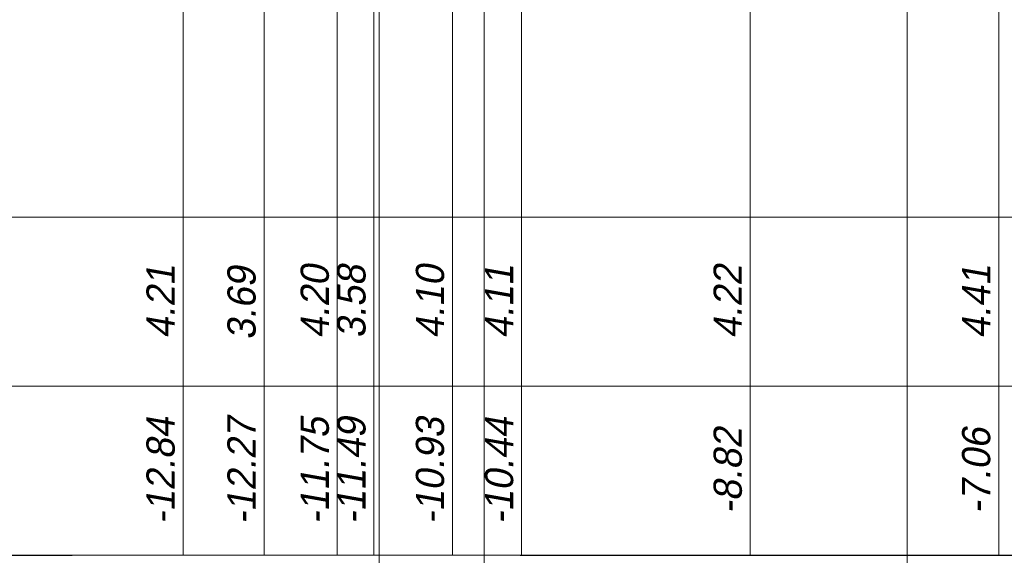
# Model space of a CAD drawing. Header units: metres. Extents: x -256 to 430, y -135 to 172.
# Tile 12 of 29: x 139.33 to 146.31, y 26.5 to 30.3. Entities that reach past the tile are written whole.
import ezdxf
from ezdxf.enums import TextEntityAlignment as Align

# ---------------------------------------------------------------- set-up
doc = ezdxf.new("R2010")
doc.units = ezdxf.units.M
doc.header["$LTSCALE"] = 0.1
doc.linetypes.add('HIDDEN', pattern=[9.524999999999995, 6.349999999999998, -3.174999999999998])
for name, color, linetype, lineweight in [('DP-BS-arcering_zand', 6, 'Continuous', 25), ('DP-BS-Matenbalk_verlenglijnen', 253, 'Continuous', 0), ('DP-BS-profiel', 2, 'Continuous', 25), ('DP-Matenbalk', 1, 'Continuous', 18), ('DP-Matenbalk_bestaandehoogten', 6, 'Continuous', 25), ('DP-NW-Matenbalk_verlenglijnen', 135, 'Continuous', 0), ('TL-2.5 mm tekst_schaaldp', 7, 'Continuous', 25), ('TL-2.5mm Tekst', 7, 'Continuous', 25), ('TL-5.0mm Tekst', 4, 'Continuous', 50)]:
    doc.layers.add(name, color=color, linetype=linetype, lineweight=lineweight)
doc.styles.add('dp-besthgt', font='StagCAD.ttf', dxfattribs={"oblique": 10, "height": 0.2})
doc.styles.add('StagCAD', font='StagCAD.ttf')

# ---------------------------------------------------------------- blocks, each defined once
blk = doc.blocks.new('*U7')
at = {"layer": 'DP-Matenbalk'}
for p, q in [((6, -4.699999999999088), (54.00038457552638, -4.699999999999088)), ((6, -5.899999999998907), (54.00038457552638, -5.899999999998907)), ((6, -7.099999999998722), (54.00038457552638, -7.099999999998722))]:
    blk.add_line(p, q, dxfattribs=at)
at = {"layer": 'TL-2.5 mm tekst_schaaldp', "style": 'StagCAD', "width": 0.96}
blk.add_attdef('SCHAAL', (-0.0500000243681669, -11.12420836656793), '', height=0.2499999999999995, dxfattribs=at)
at = {"layer": 'TL-2.5mm Tekst', "lineweight": 35, "style": 'StagCAD', "width": 0.96}
blk.add_attdef('GEBIEDDWP', (7.115853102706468, -10.53474407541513), '', height=0.25, dxfattribs=at)
at = {"layer": 'TL-5.0mm Tekst', "style": 'StagCAD', "width": 0.96}
blk.add_attdef('OMSCHRIJVING', (-0.0500000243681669, -10.53474407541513), '', height=0.4999999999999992, dxfattribs=at)
blk = doc.blocks.new('DWP2 bestaand')
at = {"layer": 'DP-BS-arcering_zand', "lineweight": 30}
h = blk.add_hatch(dxfattribs=at)
h.set_pattern_fill('CUNETZAND', color=251, pattern_type=2)
h.set_pattern_definition([(0, (-153.3321687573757, -1.204000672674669), (0.0625, 0.0625), [0, -0.125])])
h.paths.add_polyline_path([(-6.380664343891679, 2.766787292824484, -0.1771462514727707), (10.66821390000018, 3.880063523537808), (10.66821390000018, 4.855486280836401), (8.613963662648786, 5.881889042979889), (7.875406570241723, 5.993522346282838), (6.876594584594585, 6.030373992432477), (2.285292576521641, 5.932219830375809), (0.4004068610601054, 5.878914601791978), (0.1144196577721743, 5.845131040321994), (-1.275971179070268, 5.443770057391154), (-2.973719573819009, 4.926321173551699), (-4.585074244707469, 4.409812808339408), (-6.076387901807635, 4.017015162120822), (-6.964885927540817, 3.817163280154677), (-8.771999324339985, 3.621194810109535), (-10.41852014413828, 3.509456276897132), (-10.6940031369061, 3.503272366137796), (-11.49240410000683, 3.580000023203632), (-11.24475557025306, 3.332351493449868), (-11.37475776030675, 3.211406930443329), (-12.42404436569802, 3.350090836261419), (-12.58997193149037, 3.319686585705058), (-13.29159249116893, 3.086727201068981), (-14.33043356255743, 2.826590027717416), (-15.09728044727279, 2.68732663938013), (-15.90342373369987, 2.461783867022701), (-16.80192052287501, 2.241542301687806), (-21.33662163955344, 1.005830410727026), (-23.43556759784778, 0.4180468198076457), (-24.03427027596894, 0.2676842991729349), (-21.7556644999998, -2.010921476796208), (-20.3318529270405, -0.587109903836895, -0.2510359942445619), (-10.84761677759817, 2.279205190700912, 0.1547879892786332)])
at = {"layer": 'DP-BS-Matenbalk_verlenglijnen'}
for points in [[(-7.063379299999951, 4.410000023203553), (-7.063379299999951, -4.703999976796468)], [(-12.84555279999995, 4.210000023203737), (-12.84555279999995, -4.703999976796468)], [(-11.75243379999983, 4.194000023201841), (-11.75243379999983, -4.703999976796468)], [(-8.824676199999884, 4.219000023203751), (-8.824676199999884, -4.703999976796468)], [(-10.93561069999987, 4.098000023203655), (-10.93561069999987, -4.703999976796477)], [(-10.44557889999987, 4.109000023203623), (-10.44557889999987, -4.703999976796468)], [(-12.27170519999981, 3.683000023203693), (-12.27170519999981, -4.703999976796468)], [(-11.49240409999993, 3.580000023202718), (-11.49240409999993, -4.703999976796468)]]:
    blk.add_lwpolyline(points, dxfattribs=at)
at = {"layer": 'DP-Matenbalk_bestaandehoogten', "style": 'dp-besthgt', "oblique": 10}
for s, p in [('4.20', (-11.75243379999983, -2.903999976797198)), ('3.58', (-11.49240409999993, -2.903999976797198)), ('4.10', (-10.93561069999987, -2.903999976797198)), ('4.22', (-8.824676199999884, -2.903999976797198)), ('4.21', (-12.84555279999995, -2.903999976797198)), ('3.69', (-12.27170519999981, -2.915592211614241)), ('4.11', (-10.44557889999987, -2.903999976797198)), ('4.41', (-7.063379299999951, -2.903999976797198)), ('-12.84', (-12.84555279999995, -4.103999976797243)), ('-12.27', (-12.27167722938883, -4.104992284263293)), ('-11.75', (-11.75243379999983, -4.103999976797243)), ('-11.49', (-11.49240409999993, -4.103999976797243)), ('-10.93', (-10.93561069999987, -4.103999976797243)), ('-10.44', (-10.44557889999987, -4.103999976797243)), ('-8.82', (-8.824676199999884, -4.103999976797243)), ('-7.06', (-7.063379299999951, -4.103999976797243))]:
    blk.add_text(s, height=0.2, rotation=90, dxfattribs=at).set_placement(p, align=Align.BOTTOM_CENTER)

msp = doc.modelspace()

# ---------------------------------------------------------------- linework, layer by layer
at = {"layer": 'Defpoints', "linetype": 'HIDDEN', "ltscale": 10}
msp.add_lwpolyline([(-1.9181502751e-06, 26.50000069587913), (307.9999980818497, 26.50000069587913)], dxfattribs=at)
at = {"layer": 'DP-NW-Matenbalk_verlenglijnen'}
for p, q in [((145.620144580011, 36.12000069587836), (145.620144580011, 24.10000069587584)), ((142.6201445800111, 36.00000069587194), (142.6201445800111, 24.10000069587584)), ((141.8755509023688, 35.9283888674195), (141.8755509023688, 24.10000069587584))]:
    msp.add_line(p, q, dxfattribs=at)

# ---------------------------------------------------------------- block references
at = {"layer": 'DP-BS-profiel'}
msp.add_blockref('DWP2 bestaand', (153.3321687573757, 31.20400067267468), dxfattribs=at)
at = {"layer": 'DP-Matenbalk', "lineweight": 0}
msp.add_blockref('*U7', (109.9999980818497, 33.60000069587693), dxfattribs=at)

doc.saveas('drawing.dxf')
